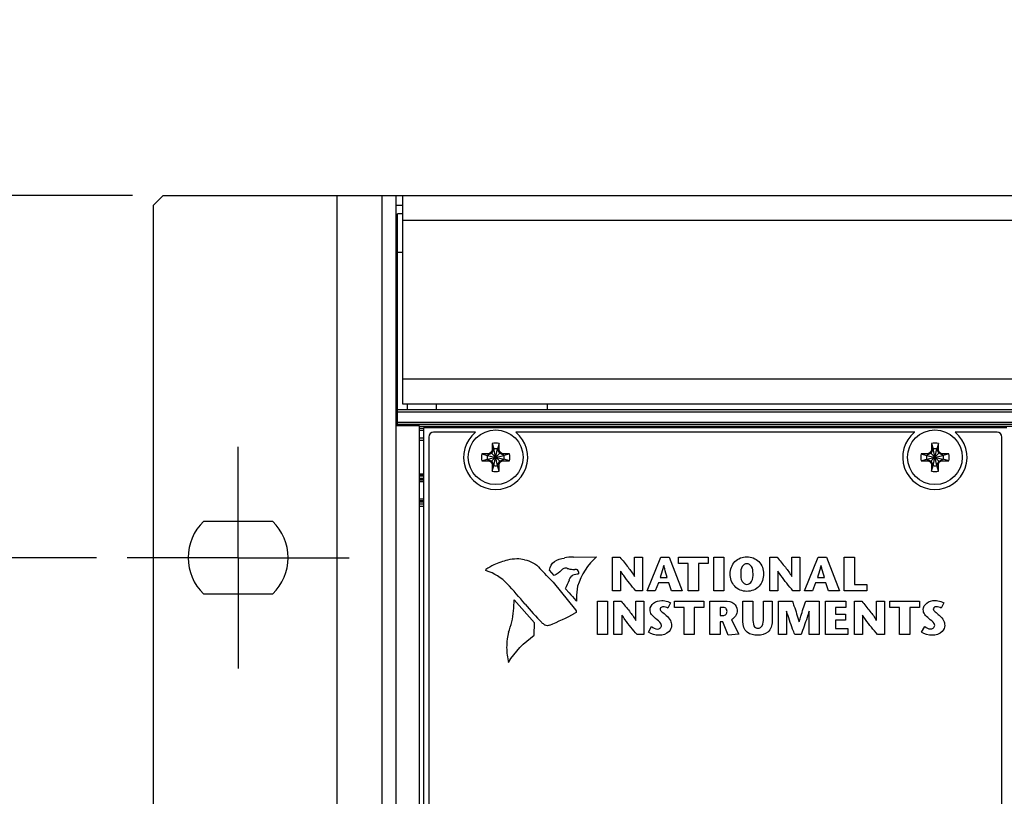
# Model space of a CAD drawing. Header units: inches. Extents: x 0 to 34, y 0 to 22.
# Tile 17 of 88: x 8.1 to 10.1, y 7.2 to 8.8. Entities that reach past the tile are written whole.
import ezdxf

# ---------------------------------------------------------------- set-up
doc = ezdxf.new("R2010")
doc.units = ezdxf.units.IN
doc.header["$LTSCALE"] = 1.87
doc.header["$MEASUREMENT"] = 0
doc.linetypes.add('CENTER', pattern=[0.6, 0.375, -0.075, 0.075, -0.075])
doc.layers.get('0').update_dxf_attribs({"linetype": 'CONTINUOUS'})
for name, color, linetype in [('02___PRT_ALL_AXES', 7, 'CONTINUOUS'), ('DEFAULT_1', 7, 'CENTER'), ('DIMENSIONS', 7, 'CONTINUOUS')]:
    doc.layers.add(name, color=color, linetype=linetype)
doc.styles.get("Standard").update_dxf_attribs({"font": 'txt', "width": 0.8})
doc.dimstyles.new('DIMSTYLE_1', dxfattribs={"dimtxt": 0.125, "dimasz": 0.18, "dimexe": 0.125, "dimexo": 0.0625, "dimgap": 0.0625, "dimtad": 0, "dimtih": 1, "dimtoh": 1, "dimlfac": 2, "dimdsep": 46, "dimtxsty": 'STANDARD', "dimblk": '_FILLED', "dimblk1": '_FILLED', "dimblk2": '_FILLED', "dimcen": 0.09, "dimadec": 0, "dimazin": 0, "dimtp": 0.001, "dimtm": 0.001, "dimtfac": 1, "dimtofl": 0, "dimtmove": 0, "dimatfit": 3, "dimldrblk": '_FILLED', "dimfxl": 1, "dimtolj": 1, "dimarcsym": 0})

# ---------------------------------------------------------------- blocks, each defined once
blk = doc.blocks.new('_FILLED')
at = {"color": 0, "linetype": 'BYBLOCK'}
blk.add_solid([(0, 0), (-1, 0.174), (-1, -0.174)], dxfattribs=at)
blk = doc.blocks.new('*D10')
at = {"layer": 'DIMENSIONS', "color": 2, "linetype": 'CONTINUOUS'}
for p, q in [((8.2456, 7.7377), (6.7373, 7.7377)), ((6.8623, 7.7377), (6.8623, 6.4252)), ((6.8623, 4.8627), (6.8623, 6.1752)), ((8.2456, 4.8627), (6.7373, 4.8627))]:
    blk.add_line(p, q, dxfattribs=at)
at = {"layer": 'DIMENSIONS', "color": 2, "linetype": 'CONTINUOUS', "xscale": 0.18, "yscale": 0.18, "zscale": 0.18}
for p, rotation in [((6.8623, 7.7377), 90), ((6.8623, 4.8627), 270)]:
    blk.add_blockref('_FILLED', p, dxfattribs=dict(at, rotation=rotation))
at = {"layer": 'DIMENSIONS', "color": 2, "linetype": 'CONTINUOUS', "insert": (6.8623, 6.3627), "char_height": 0.125, "width": 1.425, "attachment_point": 2, "line_spacing_factor": 0.9}
blk.add_mtext('146.05{\\Ftxt.shx;\\W1.000000;\\H0.125000; }[5.750]', dxfattribs=at)
blk = doc.blocks.new('*D11')
at = {"layer": 'DIMENSIONS', "color": 2, "linetype": 'CONTINUOUS'}
for p, q in [((7.6123, 8.4799), (7.6123, 8.8399)), ((8.3194, 8.4799), (7.4873, 8.4799)), ((8.2456, 7.7377), (7.4873, 7.7377)), ((7.6123, 7.7377), (7.6123, 7.3777))]:
    blk.add_line(p, q, dxfattribs=at)
at = {"layer": 'DIMENSIONS', "color": 2, "linetype": 'CONTINUOUS', "xscale": 0.18, "yscale": 0.18, "zscale": 0.18}
for p, rotation in [((7.6123, 8.4799), 270), ((7.6123, 7.7377), 90)]:
    blk.add_blockref('_FILLED', p, dxfattribs=dict(at, rotation=rotation))
at = {"layer": 'DIMENSIONS', "color": 2, "linetype": 'CONTINUOUS', "insert": (7.6123, 8.1713), "char_height": 0.125, "width": 1.225, "attachment_point": 2, "line_spacing_factor": 0.9}
blk.add_mtext('37.7{\\Ftxt.shx;\\W1.000000;\\H0.125000; }[1.484]', dxfattribs=at)

msp = doc.modelspace()

# ---------------------------------------------------------------- linework, layer by layer
at = {"color": 7, "linetype": 'CONTINUOUS'}
for p, q in [((8.3623, 8.4602), (8.3819, 8.4799)), ((8.3819, 8.4799), (17.8426, 8.4799)), ((8.7381, 8.4799), (8.7381, 4.1206)), ((8.8297, 8.4799), (8.8297, 4.1206)), ((8.8593, 4.1206), (8.8593, 8.4799)), ((8.8731, 8.0522), (8.8731, 8.4799)), ((8.3623, 4.1403), (8.3623, 8.4602)), ((8.8593, 8.4602), (8.8731, 8.4602)), ((8.8623, 8.0109), (8.8623, 8.442)), ((8.8731, 8.442), (8.8623, 8.442)), ((17.3514, 8.4287), (8.8731, 8.4287)), ((8.8731, 8.3632), (8.8623, 8.3632)), ((17.3514, 8.1034), (8.8731, 8.1034)), ((17.3514, 8.0522), (8.8731, 8.0522)), ((8.941, 8.0522), (8.941, 8.0404)), ((9.1684, 8.0522), (9.1684, 8.0404)), ((8.8623, 8.0424), (8.8593, 8.0424)), ((17.3623, 8.0404), (8.8623, 8.0404)), ((8.8623, 8.0365), (17.3623, 8.0365)), ((17.3623, 8.0148), (8.8623, 8.0148)), ((8.8623, 8.0109), (17.3623, 8.0109)), ((8.8623, 8.0088), (8.8623, 8.0103)), ((8.8593, 8.0088), (8.9065, 8.0088)), ((8.9065, 8.0088), (8.9065, 4.5917)), ((8.9065, 8.0069), (17.318, 8.0069)), ((8.9162, 8.0023), (8.9065, 8.0023)), ((8.9065, 7.9991), (8.9162, 7.9991)), ((8.9065, 7.9991), (8.9162, 7.9991)), ((8.9162, 4.596), (8.9162, 8.0045)), ((8.9162, 8.0045), (10.1103, 8.0045)), ((8.9162, 7.9823), (8.9065, 7.9823)), ((8.9065, 7.9784), (8.9162, 7.9784)), ((8.926, 7.9848), (8.926, 4.6157)), ((9.056, 7.9718), (9.056, 7.9572)), ((9.056, 7.9718), (9.0596, 7.9606)), ((9.0705, 7.9718), (9.0669, 7.9606)), ((9.0705, 7.9572), (9.0705, 7.9718)), ((9.956, 7.9718), (9.956, 7.9572)), ((9.956, 7.9718), (9.9596, 7.9606)), ((9.9705, 7.9718), (9.9669, 7.9606)), ((9.9705, 7.9572), (9.9705, 7.9718)), ((10.1004, 4.6157), (10.1004, 7.9848)), ((9.0349, 7.9507), (9.0461, 7.9471)), ((9.0495, 7.9507), (9.0349, 7.9507)), ((9.0549, 7.9518), (9.0468, 7.9471)), ((9.0495, 7.9507), (9.0468, 7.9471)), ((9.0536, 7.9531), (9.0495, 7.9507)), ((9.056, 7.9572), (9.0536, 7.9531)), ((9.0536, 7.9338), (9.0729, 7.9531)), ((9.0729, 7.9338), (9.0536, 7.9531)), ((9.0596, 7.9599), (9.0549, 7.9518)), ((9.056, 7.9572), (9.0596, 7.9599)), ((9.0596, 7.9263), (9.0669, 7.9606)), ((9.0596, 7.9606), (9.0596, 7.9599)), ((9.0669, 7.9263), (9.0596, 7.9606)), ((9.0596, 7.927), (9.0669, 7.9599)), ((9.0669, 7.927), (9.0596, 7.9599)), ((9.0669, 7.9599), (9.0669, 7.9606)), ((9.0716, 7.9518), (9.0669, 7.9599)), ((9.0705, 7.9572), (9.0669, 7.9599)), ((9.0729, 7.9531), (9.0705, 7.9572)), ((9.0797, 7.9471), (9.0716, 7.9518)), ((9.077, 7.9507), (9.0729, 7.9531)), ((9.077, 7.9507), (9.0797, 7.9471)), ((9.0915, 7.9507), (9.077, 7.9507)), ((9.0915, 7.9507), (9.0804, 7.9471)), ((9.9349, 7.9507), (9.9461, 7.9471)), ((9.9495, 7.9507), (9.9349, 7.9507)), ((9.9549, 7.9518), (9.9468, 7.9471)), ((9.9495, 7.9507), (9.9468, 7.9471)), ((9.9536, 7.9531), (9.9495, 7.9507)), ((9.956, 7.9572), (9.9536, 7.9531)), ((9.9536, 7.9338), (9.9729, 7.9531)), ((9.9729, 7.9338), (9.9536, 7.9531)), ((9.9596, 7.9599), (9.9549, 7.9518)), ((9.956, 7.9572), (9.9596, 7.9599)), ((9.9596, 7.9263), (9.9669, 7.9606)), ((9.9596, 7.9606), (9.9596, 7.9599)), ((9.9669, 7.9263), (9.9596, 7.9606)), ((9.9596, 7.927), (9.9669, 7.9599)), ((9.9669, 7.927), (9.9596, 7.9599)), ((9.9669, 7.9599), (9.9669, 7.9606)), ((9.9716, 7.9518), (9.9669, 7.9599)), ((9.9705, 7.9572), (9.9669, 7.9599)), ((9.9729, 7.9531), (9.9705, 7.9572)), ((9.9797, 7.9471), (9.9716, 7.9518)), ((9.977, 7.9507), (9.9729, 7.9531)), ((9.977, 7.9507), (9.9797, 7.9471)), ((9.9915, 7.9507), (9.977, 7.9507)), ((9.9915, 7.9507), (9.9804, 7.9471)), ((9.0349, 7.9362), (9.0461, 7.9398)), ((9.0349, 7.9362), (9.0495, 7.9362)), ((9.0461, 7.9471), (9.0804, 7.9398)), ((9.0468, 7.9471), (9.0461, 7.9471)), ((9.0461, 7.9398), (9.0804, 7.9471)), ((9.0461, 7.9398), (9.0468, 7.9398)), ((9.0468, 7.9471), (9.0797, 7.9398)), ((9.0468, 7.9398), (9.0797, 7.9471)), ((9.0495, 7.9362), (9.0468, 7.9398)), ((9.0468, 7.9398), (9.0549, 7.9351)), ((9.0495, 7.9362), (9.0536, 7.9338)), ((9.0536, 7.9338), (9.056, 7.9297)), ((9.0549, 7.9351), (9.0596, 7.927)), ((9.056, 7.9297), (9.056, 7.9151)), ((9.056, 7.9297), (9.0596, 7.927)), ((9.0669, 7.927), (9.0716, 7.9351)), ((9.0705, 7.9297), (9.0669, 7.927)), ((9.0705, 7.9297), (9.0729, 7.9338)), ((9.0705, 7.9151), (9.0705, 7.9297)), ((9.0716, 7.9351), (9.0797, 7.9398)), ((9.0729, 7.9338), (9.077, 7.9362)), ((9.077, 7.9362), (9.0797, 7.9398)), ((9.077, 7.9362), (9.0915, 7.9362)), ((9.0804, 7.9471), (9.0797, 7.9471)), ((9.0797, 7.9398), (9.0804, 7.9398)), ((9.0915, 7.9362), (9.0804, 7.9398)), ((9.9349, 7.9362), (9.9461, 7.9398)), ((9.9349, 7.9362), (9.9495, 7.9362)), ((9.9461, 7.9471), (9.9804, 7.9398)), ((9.9468, 7.9471), (9.9461, 7.9471)), ((9.9461, 7.9398), (9.9804, 7.9471)), ((9.9461, 7.9398), (9.9468, 7.9398)), ((9.9468, 7.9471), (9.9797, 7.9398)), ((9.9468, 7.9398), (9.9797, 7.9471)), ((9.9495, 7.9362), (9.9468, 7.9398)), ((9.9468, 7.9398), (9.9549, 7.9351)), ((9.9495, 7.9362), (9.9536, 7.9338)), ((9.9536, 7.9338), (9.956, 7.9297)), ((9.9549, 7.9351), (9.9596, 7.927)), ((9.956, 7.9297), (9.956, 7.9151)), ((9.956, 7.9297), (9.9596, 7.927)), ((9.9669, 7.927), (9.9716, 7.9351)), ((9.9705, 7.9297), (9.9669, 7.927)), ((9.9705, 7.9297), (9.9729, 7.9338)), ((9.9705, 7.9151), (9.9705, 7.9297)), ((9.9716, 7.9351), (9.9797, 7.9398)), ((9.9729, 7.9338), (9.977, 7.9362)), ((9.977, 7.9362), (9.9797, 7.9398)), ((9.977, 7.9362), (9.9915, 7.9362)), ((9.9804, 7.9471), (9.9797, 7.9471)), ((9.9797, 7.9398), (9.9804, 7.9398)), ((9.9915, 7.9362), (9.9804, 7.9398)), ((8.9162, 7.9085), (8.9065, 7.9085)), ((9.056, 7.9151), (9.0596, 7.9263)), ((9.0596, 7.927), (9.0596, 7.9263)), ((9.0669, 7.9263), (9.0669, 7.927)), ((9.0705, 7.9151), (9.0669, 7.9263)), ((9.956, 7.9151), (9.9596, 7.9263)), ((9.9596, 7.927), (9.9596, 7.9263)), ((9.9669, 7.9263), (9.9669, 7.927)), ((9.9705, 7.9151), (9.9669, 7.9263)), ((8.9065, 7.9074), (8.9162, 7.9074)), ((8.9162, 7.9046), (8.9065, 7.9046)), ((8.9065, 7.9006), (8.9162, 7.9006)), ((8.9162, 7.8973), (8.9065, 7.8973)), ((8.9065, 7.8946), (8.9162, 7.8946)), ((8.9065, 7.8937), (8.9162, 7.8937)), ((8.9065, 7.8583), (8.9162, 7.8583)), ((8.9162, 7.8575), (8.9065, 7.8575)), ((8.9065, 7.8547), (8.9162, 7.8547)), ((8.9162, 7.8514), (8.9065, 7.8514)), ((8.9162, 7.8475), (8.9065, 7.8475)), ((8.9065, 7.8435), (8.9162, 7.8435)), ((8.6064, 7.8116), (8.4646, 7.8116)), ((8.4646, 7.6639), (8.6064, 7.6639))]:
    msp.add_line(p, q, dxfattribs=at)
at = {"color": 3, "linetype": 'CONTINUOUS'}
msp.add_line((8.8819, 8.0522), (8.8819, 8.0404), dxfattribs=at)
at = {"color": 40, "linetype": 'CONTINUOUS'}
for p, q in [((9.2228, 7.7389), (9.2701, 7.7397)), ((9.3028, 7.67), (9.3028, 7.7387)), ((9.3028, 7.7387), (9.3179, 7.7387)), ((9.3477, 7.6993), (9.3477, 7.7387)), ((9.3477, 7.7387), (9.364, 7.7387)), ((9.364, 7.7387), (9.364, 7.67)), ((9.3737, 7.67), (9.4017, 7.7387)), ((9.4017, 7.7387), (9.419, 7.7387)), ((9.419, 7.7387), (9.4452, 7.67)), ((9.438, 7.7258), (9.438, 7.7387)), ((9.438, 7.7387), (9.4984, 7.7387)), ((9.4984, 7.7387), (9.4984, 7.7258)), ((9.5102, 7.67), (9.5102, 7.7387)), ((9.5102, 7.7387), (9.5309, 7.7387)), ((9.5309, 7.7387), (9.5309, 7.67)), ((9.625, 7.67), (9.625, 7.7387)), ((9.625, 7.7387), (9.6401, 7.7387)), ((9.6699, 7.6993), (9.6699, 7.7387)), ((9.6699, 7.7387), (9.6862, 7.7387)), ((9.6862, 7.7387), (9.6862, 7.67)), ((9.6959, 7.67), (9.7239, 7.7387)), ((9.7239, 7.7387), (9.7413, 7.7387)), ((9.7413, 7.7387), (9.7674, 7.67)), ((9.7775, 7.67), (9.7775, 7.7387)), ((9.7775, 7.7387), (9.7982, 7.7387)), ((9.7982, 7.7387), (9.7982, 7.6828)), ((9.183, 7.7012), (9.1734, 7.7124)), ((9.2098, 7.7159), (9.2071, 7.7163)), ((9.2261, 7.7137), (9.2256, 7.7137)), ((9.3191, 7.7102), (9.3191, 7.67)), ((9.4578, 7.7258), (9.438, 7.7258)), ((9.4578, 7.67), (9.4578, 7.7258)), ((9.4785, 7.7258), (9.4785, 7.67)), ((9.4984, 7.7258), (9.4785, 7.7258)), ((9.6413, 7.7102), (9.6413, 7.67)), ((9.1807, 7.6872), (9.2271, 7.6309)), ((9.2335, 7.7045), (9.2335, 7.7054)), ((9.3965, 7.6864), (9.3899, 7.67)), ((9.4178, 7.6864), (9.3965, 7.6864)), ((9.4, 7.6972), (9.4144, 7.6972)), ((9.4232, 7.67), (9.4178, 7.6864)), ((9.7187, 7.6864), (9.7122, 7.67)), ((9.74, 7.6864), (9.7187, 7.6864)), ((9.7223, 7.6972), (9.7367, 7.6972)), ((9.7454, 7.67), (9.74, 7.6864)), ((9.2137, 7.6658), (9.2064, 7.6742)), ((9.3191, 7.67), (9.3028, 7.67)), ((9.364, 7.67), (9.3502, 7.67)), ((9.3899, 7.67), (9.3737, 7.67)), ((9.4452, 7.67), (9.4232, 7.67)), ((9.4785, 7.67), (9.4578, 7.67)), ((9.5309, 7.67), (9.5102, 7.67)), ((9.6413, 7.67), (9.625, 7.67)), ((9.6862, 7.67), (9.6723, 7.67)), ((9.7122, 7.67), (9.6959, 7.67)), ((9.7674, 7.67), (9.7454, 7.67)), ((9.8234, 7.67), (9.7775, 7.67)), ((9.7982, 7.6828), (9.8234, 7.6828)), ((9.8234, 7.6828), (9.8234, 7.67)), ((9.1427, 7.6043), (9.1011, 7.6516)), ((9.229, 7.6483), (9.2272, 7.6502)), ((9.2718, 7.58), (9.2718, 7.6487)), ((9.2718, 7.6487), (9.2925, 7.6487)), ((9.2925, 7.6487), (9.2925, 7.58)), ((9.3055, 7.58), (9.3055, 7.6487)), ((9.3055, 7.6487), (9.3205, 7.6487)), ((9.3504, 7.6093), (9.3504, 7.6487)), ((9.3504, 7.6487), (9.3667, 7.6487)), ((9.3667, 7.6487), (9.3667, 7.58)), ((9.4296, 7.6358), (9.4296, 7.6487)), ((9.4296, 7.6487), (9.49, 7.6487)), ((9.49, 7.6487), (9.49, 7.6358)), ((9.5023, 7.58), (9.5023, 7.6487)), ((9.5023, 7.6487), (9.533, 7.6487)), ((9.5697, 7.6066), (9.5697, 7.6486)), ((9.5697, 7.6486), (9.5904, 7.6486)), ((9.5904, 7.6486), (9.5904, 7.6127)), ((9.6118, 7.6129), (9.6118, 7.6486)), ((9.6118, 7.6486), (9.6297, 7.6486)), ((9.6297, 7.6486), (9.6297, 7.607)), ((9.6428, 7.58), (9.6428, 7.6487)), ((9.6428, 7.6487), (9.6709, 7.6487)), ((9.6987, 7.6487), (9.7262, 7.6487)), ((9.7262, 7.6487), (9.7262, 7.58)), ((9.739, 7.58), (9.739, 7.6487)), ((9.739, 7.6487), (9.7807, 7.6487)), ((9.7807, 7.6487), (9.7807, 7.6358)), ((9.7984, 7.58), (9.7984, 7.6487)), ((9.7984, 7.6487), (9.8134, 7.6487)), ((9.8433, 7.6093), (9.8433, 7.6487)), ((9.8433, 7.6487), (9.8596, 7.6487)), ((9.8596, 7.6487), (9.8596, 7.58)), ((9.8711, 7.6358), (9.8711, 7.6487)), ((9.8711, 7.6487), (9.9315, 7.6487)), ((9.9315, 7.6487), (9.9315, 7.6358)), ((9.2271, 7.6309), (9.2283, 7.6289)), ((9.2282, 7.6279), (9.228, 7.6257)), ((9.2282, 7.629), (9.2282, 7.6279)), ((9.4215, 7.6452), (9.4162, 7.6344)), ((9.4495, 7.6358), (9.4296, 7.6358)), ((9.4495, 7.58), (9.4495, 7.6358)), ((9.4702, 7.6358), (9.4702, 7.58)), ((9.49, 7.6358), (9.4702, 7.6358)), ((9.523, 7.6358), (9.523, 7.6189)), ((9.5285, 7.6358), (9.523, 7.6358)), ((9.6591, 7.6281), (9.6591, 7.58)), ((9.7055, 7.58), (9.7055, 7.6281)), ((9.7597, 7.6358), (9.7597, 7.6223)), ((9.7807, 7.6358), (9.7597, 7.6358)), ((9.8909, 7.6358), (9.8711, 7.6358)), ((9.8909, 7.58), (9.8909, 7.6358)), ((9.9116, 7.6358), (9.9116, 7.58)), ((9.9315, 7.6358), (9.9116, 7.6358)), ((9.9813, 7.6452), (9.976, 7.6344)), ((9.3218, 7.6202), (9.3218, 7.58)), ((9.523, 7.6189), (9.5289, 7.6189)), ((9.523, 7.606), (9.523, 7.58)), ((9.5284, 7.606), (9.523, 7.606)), ((9.5393, 7.5788), (9.5284, 7.606)), ((9.5463, 7.6105), (9.5615, 7.581)), ((9.7597, 7.6223), (9.7802, 7.6223)), ((9.7597, 7.6094), (9.7597, 7.5928)), ((9.7802, 7.6094), (9.7597, 7.6094)), ((9.7802, 7.6223), (9.7802, 7.6094)), ((9.8147, 7.6202), (9.8147, 7.58)), ((9.1422, 7.5787), (9.1427, 7.6043)), ((9.3762, 7.585), (9.3825, 7.5964)), ((9.7597, 7.5928), (9.7849, 7.5928)), ((9.7849, 7.5928), (9.7849, 7.58)), ((9.936, 7.5851), (9.9423, 7.5964)), ((9.2925, 7.58), (9.2718, 7.58)), ((9.3218, 7.58), (9.3055, 7.58)), ((9.3667, 7.58), (9.3528, 7.58)), ((9.4702, 7.58), (9.4495, 7.58)), ((9.523, 7.58), (9.5023, 7.58)), ((9.5615, 7.581), (9.5393, 7.5788)), ((9.6591, 7.58), (9.6428, 7.58)), ((9.689, 7.58), (9.6759, 7.58)), ((9.7262, 7.58), (9.7055, 7.58)), ((9.7849, 7.58), (9.739, 7.58)), ((9.8147, 7.58), (9.7984, 7.58)), ((9.8596, 7.58), (9.8457, 7.58)), ((9.9116, 7.58), (9.8909, 7.58))]:
    msp.add_line(p, q, dxfattribs=at)
at = {"color": 7, "linetype": 'CONTINUOUS'}
for centre in [(9.0632, 7.9434), (9.9632, 7.9434)]:
    msp.add_circle(centre, 0.0561, dxfattribs=at)
for centre, radius, start, end in [((8.9359, 7.9848), 0.00984, 90, 180), ((10.0906, 7.9848), 0.00984, 0, 90), ((9.0632, 7.9434), 0.0292, 75.5723, 104.4277), ((9.9632, 7.9434), 0.0292, 75.5723, 104.4277), ((9.0632, 7.9434), 0.0292, 165.5723, 194.4277), ((9.0632, 7.9434), 0.0175, 78.0164, 101.9836), ((9.0632, 7.9434), 0.0292, 345.5723, 14.4277), ((9.9632, 7.9434), 0.0292, 165.5723, 194.4277), ((9.9632, 7.9434), 0.0175, 78.0164, 101.9836), ((9.9632, 7.9434), 0.0292, 345.5723, 14.4277), ((9.0632, 7.9434), 0.0175, 168.0164, 191.9836), ((9.0632, 7.9434), 0.0175, 348.0164, 11.9836), ((9.9632, 7.9434), 0.0175, 168.0164, 191.9836), ((9.9632, 7.9434), 0.0175, 348.0164, 11.9836), ((9.0632, 7.9434), 0.0292, 255.5723, 284.4277), ((9.0632, 7.9434), 0.0175, 258.0164, 281.9836), ((9.9632, 7.9434), 0.0292, 255.5723, 284.4277), ((9.9632, 7.9434), 0.0175, 258.0164, 281.9836), ((8.5355, 7.7377), 0.1024, 133.8507, 226.1493), ((8.5355, 7.7377), 0.1024, 313.8507, 46.1493)]:
    msp.add_arc(centre, radius, start, end, dxfattribs=at)
at = {"color": 40, "linetype": 'CONTINUOUS'}
for centre, radius, start, end in [((9.1181, 7.597), 0.1389, 102.6097, 114.837), ((9.1065, 7.6627), 0.0724, 90.0168, 105.1044), ((9.1064, 7.6622), 0.0729, 77.2752, 89.9587), ((9.2297, 7.5697), 0.1695, 92.3457, 98.7374), ((9.1337, 7.5825), 0.1589, 117.8102, 124.6374), ((6.5733, 5.2375), 3.5777, 43.2143, 43.842), ((9.2204, 7.7448), 0.0309, 249.9011, 262.9015), ((9.2268, 7.8121), 0.0985, 264.0054, 269.2435), ((9.0534, 7.7508), 0.1711, 333.4073, 339.9649), ((8.2761, 6.9335), 1.1049, 39.9309, 42.7916), ((9.3631, 7.6544), 0.1343, 169.3758, 180.0061), ((8.8369, 7.656), 0.2642, 349.1206, 359.0428), ((9.4367, 7.8461), 0.2868, 218.9759, 223.0776), ((9.3975, 7.6544), 0.1687, 180.0137, 182.0729), ((9.7084, 8.1351), 0.7646, 220.0903, 223.939), ((8.9256, 7.6474), 0.1755, 339.1301, 346.4183), ((8.98, 8.08), 0.5181, 291.9895, 298.2692), ((9.2164, 7.5539), 0.1307, 172.4633, 180.0646), ((9.262, 7.5419), 0.1776, 166.01, 170.5367), ((9.2165, 7.5538), 0.1308, 180.0089, 193.7023)]:
    msp.add_arc(centre, radius, start, end, dxfattribs=at)
for points in [[(9.1225, 7.7333), (9.1343, 7.7314), (9.146, 7.7248), (9.1537, 7.7157)], [(9.1734, 7.7124), (9.1742, 7.7191), (9.1782, 7.7261), (9.1838, 7.73)], [(9.1839, 7.7298), (9.1899, 7.7337), (9.197, 7.7362), (9.2041, 7.737)], [(9.2701, 7.7397), (9.252, 7.7239), (9.238, 7.7022), (9.2312, 7.6792)], [(9.0429, 7.7122), (9.0429, 7.7126), (9.0432, 7.713), (9.0435, 7.7132)], [(9.0441, 7.711), (9.0435, 7.711), (9.0429, 7.7116), (9.0429, 7.7122)], [(9.087, 7.684), (9.0754, 7.6963), (9.0602, 7.7059), (9.0441, 7.711)], [(9.198, 7.712), (9.1939, 7.7074), (9.1887, 7.7036), (9.183, 7.7011)], [(9.2029, 7.7152), (9.2011, 7.7145), (9.1994, 7.7134), (9.198, 7.7121)], [(9.2071, 7.7163), (9.2057, 7.7163), (9.2042, 7.7159), (9.2029, 7.7153)], [(9.2308, 7.7127), (9.2294, 7.7134), (9.2277, 7.7137), (9.2261, 7.7137)], [(9.2335, 7.7054), (9.2335, 7.708), (9.2325, 7.7107), (9.2308, 7.7126)], [(9.214, 7.6922), (9.2152, 7.6962), (9.2181, 7.7), (9.2216, 7.7022)], [(9.2215, 7.7023), (9.2252, 7.7038), (9.2292, 7.7046), (9.2332, 7.7046)], [(9.4162, 7.6344), (9.4132, 7.6362), (9.4096, 7.6369), (9.4061, 7.6369)], [(9.976, 7.6344), (9.973, 7.6362), (9.9693, 7.637), (9.9658, 7.637)], [(9.2281, 7.6257), (9.2273, 7.6249), (9.2264, 7.6242), (9.2254, 7.6237)], [(9.1642, 7.5995), (9.1619, 7.601), (9.1598, 7.6027), (9.1578, 7.6045)], [(9.1691, 7.5983), (9.1674, 7.5983), (9.1657, 7.5987), (9.1643, 7.5995)], [(9.1741, 7.5995), (9.1726, 7.5987), (9.1708, 7.5983), (9.1691, 7.5983)], [(9.3825, 7.5964), (9.3859, 7.5938), (9.39, 7.5915), (9.3943, 7.5915)], [(9.9423, 7.5964), (9.9457, 7.5939), (9.9498, 7.5917), (9.9541, 7.5917)], [(9.0893, 7.5228), (9.1027, 7.5446), (9.1211, 7.5641), (9.1422, 7.5786)], [(9.3978, 7.5787), (9.3903, 7.5787), (9.3821, 7.5803), (9.3762, 7.585)], [(9.9576, 7.5788), (9.9501, 7.5788), (9.9419, 7.5804), (9.936, 7.5851)]]:
    msp.add_open_spline(points, degree=3, dxfattribs=at)
for points, knots in [([(9.3179, 7.7387), (9.3235, 7.7318), (9.3337, 7.719), (9.344, 7.706), (9.3475, 7.6993)], [0, 0, 0, 0, 0.540073, 1, 1, 1, 1]), ([(9.5437, 7.7049), (9.5437, 7.7138), (9.5505, 7.7324), (9.5691, 7.7397), (9.5779, 7.7397)], [0, 0, 0, 0, 0.499172, 1, 1, 1, 1]), ([(9.5779, 7.7397), (9.5867, 7.7397), (9.6053, 7.7324), (9.6121, 7.7138), (9.6121, 7.7049)], [0, 0, 0, 0, 0.500572, 1, 1, 1, 1]), ([(9.6401, 7.7387), (9.6457, 7.7318), (9.6559, 7.719), (9.6662, 7.706), (9.6697, 7.6993)], [0, 0, 0, 0, 0.540011, 1, 1, 1, 1]), ([(9.3502, 7.67), (9.3418, 7.6801), (9.3307, 7.693), (9.3212, 7.707), (9.3193, 7.7102)], [0, 0, 0, 0, 0.779594, 1, 1, 1, 1]), ([(9.4076, 7.7218), (9.4069, 7.7195), (9.4046, 7.7113), (9.4019, 7.7032), (9.4, 7.6972)], [0, 0, 0, 0, 0.276396, 1, 1, 1, 1]), ([(9.4144, 7.6972), (9.4128, 7.7031), (9.4104, 7.7113), (9.4083, 7.7195), (9.4078, 7.7218)], [0, 0, 0, 0, 0.722871, 1, 1, 1, 1]), ([(9.5779, 7.7254), (9.5742, 7.7254), (9.5654, 7.7195), (9.5653, 7.71), (9.5653, 7.7049)], [0, 0, 0, 0, 0.424772, 1, 1, 1, 1]), ([(9.5905, 7.7049), (9.5905, 7.71), (9.5904, 7.7195), (9.5816, 7.7254), (9.5779, 7.7254)], [0, 0, 0, 0, 0.5752, 1, 1, 1, 1]), ([(9.6723, 7.67), (9.6639, 7.6801), (9.6529, 7.693), (9.6434, 7.707), (9.6415, 7.7102)], [0, 0, 0, 0, 0.779597, 1, 1, 1, 1]), ([(9.7298, 7.7218), (9.7292, 7.7195), (9.7269, 7.7113), (9.7241, 7.7032), (9.7223, 7.6972)], [0, 0, 0, 0, 0.276405, 1, 1, 1, 1]), ([(9.7367, 7.6972), (9.7351, 7.7031), (9.7327, 7.7113), (9.7306, 7.7195), (9.73, 7.7218)], [0, 0, 0, 0, 0.722881, 1, 1, 1, 1]), ([(9.5779, 7.6686), (9.5689, 7.6686), (9.5494, 7.6761), (9.5437, 7.6958), (9.5437, 7.7049)], [0, 0, 0, 0, 0.497123, 1, 1, 1, 1]), ([(9.5653, 7.7049), (9.5653, 7.6996), (9.565, 7.6896), (9.5741, 7.683), (9.5779, 7.683)], [0, 0, 0, 0, 0.582908, 1, 1, 1, 1]), ([(9.6121, 7.7049), (9.6121, 7.6958), (9.6065, 7.6761), (9.5869, 7.6686), (9.5779, 7.6686)], [0, 0, 0, 0, 0.50297, 1, 1, 1, 1]), ([(9.5779, 7.683), (9.5817, 7.683), (9.5908, 7.6896), (9.5905, 7.6996), (9.5905, 7.7049)], [0, 0, 0, 0, 0.416824, 1, 1, 1, 1]), ([(9.3205, 7.6487), (9.3261, 7.6418), (9.3364, 7.629), (9.3466, 7.616), (9.3502, 7.6093)], [0, 0, 0, 0, 0.540234, 1, 1, 1, 1]), ([(9.3795, 7.6313), (9.3795, 7.6364), (9.3861, 7.6473), (9.3976, 7.6498), (9.4035, 7.6498)], [0, 0, 0, 0, 0.461999, 1, 1, 1, 1]), ([(9.4035, 7.6498), (9.4056, 7.6498), (9.4118, 7.6492), (9.4179, 7.6473), (9.4215, 7.6452)], [0, 0, 0, 0, 0.330732, 1, 1, 1, 1]), ([(9.533, 7.6487), (9.5393, 7.6487), (9.552, 7.6473), (9.5579, 7.6353), (9.5579, 7.6303)], [0, 0, 0, 0, 0.563571, 1, 1, 1, 1]), ([(9.6709, 7.6487), (9.6721, 7.6454), (9.6771, 7.6314), (9.6818, 7.6173), (9.6849, 7.6064)], [0, 0, 0, 0, 0.235623, 1, 1, 1, 1]), ([(9.6851, 7.6064), (9.6862, 7.6102), (9.6903, 7.6245), (9.6952, 7.6385), (9.6987, 7.6487)], [0, 0, 0, 0, 0.270845, 1, 1, 1, 1]), ([(9.8134, 7.6487), (9.8191, 7.6418), (9.8293, 7.629), (9.8396, 7.616), (9.8431, 7.6093)], [0, 0, 0, 0, 0.540228, 1, 1, 1, 1]), ([(9.9393, 7.6314), (9.9393, 7.6364), (9.9459, 7.6474), (9.9574, 7.6499), (9.9633, 7.6499)], [0, 0, 0, 0, 0.462392, 1, 1, 1, 1]), ([(9.9633, 7.6499), (9.9654, 7.6499), (9.9715, 7.6493), (9.9777, 7.6475), (9.9813, 7.6452)], [0, 0, 0, 0, 0.331728, 1, 1, 1, 1]), ([(9.3908, 7.6129), (9.3879, 7.6156), (9.3818, 7.6202), (9.3795, 7.6278), (9.3795, 7.6313)], [0, 0, 0, 0, 0.53181, 1, 1, 1, 1]), ([(9.4061, 7.6369), (9.4052, 7.6369), (9.4026, 7.6368), (9.4, 7.6344), (9.4, 7.6327)], [0, 0, 0, 0, 0.340235, 1, 1, 1, 1]), ([(9.4, 7.6327), (9.4, 7.6304), (9.4051, 7.6256), (9.4097, 7.6221), (9.4125, 7.6195)], [0, 0, 0, 0, 0.372073, 1, 1, 1, 1]), ([(9.5372, 7.6274), (9.5372, 7.6298), (9.5357, 7.635), (9.5306, 7.6358), (9.5285, 7.6358)], [0, 0, 0, 0, 0.539462, 1, 1, 1, 1]), ([(9.5289, 7.6189), (9.5312, 7.6189), (9.5357, 7.6209), (9.5372, 7.6254), (9.5372, 7.6274)], [0, 0, 0, 0, 0.531337, 1, 1, 1, 1]), ([(9.5579, 7.6303), (9.5579, 7.626), (9.556, 7.6176), (9.5495, 7.6121), (9.5463, 7.6105)], [0, 0, 0, 0, 0.547062, 1, 1, 1, 1]), ([(9.6759, 7.58), (9.6745, 7.5837), (9.6686, 7.5996), (9.663, 7.6157), (9.6593, 7.6281)], [0, 0, 0, 0, 0.237232, 1, 1, 1, 1]), ([(9.7053, 7.6281), (9.704, 7.6237), (9.699, 7.6075), (9.6932, 7.5916), (9.689, 7.58)], [0, 0, 0, 0, 0.267581, 1, 1, 1, 1]), ([(9.9507, 7.613), (9.9477, 7.6156), (9.9416, 7.6202), (9.9393, 7.6279), (9.9393, 7.6314)], [0, 0, 0, 0, 0.532352, 1, 1, 1, 1]), ([(9.9658, 7.637), (9.965, 7.637), (9.9624, 7.6369), (9.9598, 7.6345), (9.9598, 7.6328)], [0, 0, 0, 0, 0.340046, 1, 1, 1, 1]), ([(9.9598, 7.6328), (9.9598, 7.6305), (9.9649, 7.6256), (9.9694, 7.6222), (9.9722, 7.6196)], [0, 0, 0, 0, 0.372131, 1, 1, 1, 1]), ([(9.3528, 7.58), (9.3444, 7.5901), (9.3334, 7.603), (9.3239, 7.617), (9.322, 7.6202)], [0, 0, 0, 0, 0.779587, 1, 1, 1, 1]), ([(9.4029, 7.5987), (9.4029, 7.6001), (9.4007, 7.6064), (9.3946, 7.6096), (9.3908, 7.6129)], [0, 0, 0, 0, 0.211375, 1, 1, 1, 1]), ([(9.4125, 7.6195), (9.4158, 7.6164), (9.4218, 7.6105), (9.4235, 7.6023), (9.4235, 7.5989)], [0, 0, 0, 0, 0.577641, 1, 1, 1, 1]), ([(9.6, 7.5787), (9.5925, 7.5787), (9.5752, 7.5814), (9.5697, 7.5988), (9.5697, 7.6066)], [0, 0, 0, 0, 0.493085, 1, 1, 1, 1]), ([(9.5904, 7.6127), (9.5904, 7.6078), (9.5901, 7.6008), (9.5954, 7.5937), (9.5992, 7.593), (9.601, 7.593)], [0, 0, 0, 0, 0.580501, 0.780593, 1, 1, 1, 1]), ([(9.6297, 7.607), (9.6297, 7.5992), (9.624, 7.5823), (9.6073, 7.5787), (9.6, 7.5787)], [0, 0, 0, 0, 0.521138, 1, 1, 1, 1]), ([(9.601, 7.593), (9.6042, 7.593), (9.612, 7.5991), (9.6118, 7.6079), (9.6118, 7.6129)], [0, 0, 0, 0, 0.384009, 1, 1, 1, 1]), ([(9.8457, 7.58), (9.8373, 7.5901), (9.8263, 7.603), (9.8168, 7.617), (9.8149, 7.6202)], [0, 0, 0, 0, 0.779417, 1, 1, 1, 1]), ([(9.9627, 7.5988), (9.9627, 7.6002), (9.9604, 7.6065), (9.9544, 7.6097), (9.9507, 7.613)], [0, 0, 0, 0, 0.211324, 1, 1, 1, 1]), ([(9.9722, 7.6196), (9.9756, 7.6165), (9.9815, 7.6106), (9.9832, 7.6024), (9.9832, 7.599)], [0, 0, 0, 0, 0.577525, 1, 1, 1, 1]), ([(9.3943, 7.5915), (9.3963, 7.5915), (9.4007, 7.5924), (9.4029, 7.5967), (9.4029, 7.5987)], [0, 0, 0, 0, 0.497925, 1, 1, 1, 1]), ([(9.4235, 7.5989), (9.4235, 7.5945), (9.4182, 7.5824), (9.4052, 7.5787), (9.3978, 7.5787)], [0, 0, 0, 0, 0.378654, 1, 1, 1, 1]), ([(9.9541, 7.5917), (9.9561, 7.5917), (9.9605, 7.5925), (9.9627, 7.5968), (9.9627, 7.5988)], [0, 0, 0, 0, 0.49743, 1, 1, 1, 1]), ([(9.9832, 7.599), (9.9832, 7.5945), (9.978, 7.5825), (9.9649, 7.5788), (9.9576, 7.5788)], [0, 0, 0, 0, 0.378676, 1, 1, 1, 1])]:
    msp.add_open_spline(points, degree=3, knots=knots, dxfattribs=at)
at = {"layer": '02___PRT_ALL_AXES', "color": 7, "linetype": 'CONTINUOUS'}
for p, q in [((9.0217, 7.9946), (8.9359, 7.9946)), ((9.9217, 7.9946), (9.1048, 7.9946)), ((10.0906, 7.9946), (10.0048, 7.9946))]:
    msp.add_line(p, q, dxfattribs=at)
for centre in [(9.0632, 7.9434), (9.9632, 7.9434)]:
    msp.add_arc(centre, 0.0659, 129.0934, 50.9066, dxfattribs=at)
at = {"layer": 'DEFAULT_1', "color": 7, "linetype": 'CENTER'}
for q in [(8.5355, 7.9651), (8.3081, 7.7377), (8.5355, 7.5104), (8.7628, 7.7377)]:
    msp.add_line((8.5355, 7.7377), q, dxfattribs=at)

# ---------------------------------------------------------------- dimensions: what is measured, and where the dimension line sits
at = {"layer": 'DIMENSIONS', "color": 2, "linetype": 'CONTINUOUS'}
for base, p1, p2, picture, middle in [((7.6123, 8.4799), (8.3081, 7.7377), (8.3819, 8.4799), '*D11', (7.6123, 8.1088)), ((6.8623, 7.7377), (8.3081, 4.8627), (8.3081, 7.7377), '*D10', (6.8623, 6.3002))]:
    dim = msp.add_linear_dim(base=base, p1=p1, p2=p2, angle=90, dimstyle='DIMSTYLE_1', dxfattribs=at)
    dim.commit()
    dim.dimension.update_dxf_attribs({"geometry": picture, "text_midpoint": middle, "dimtype": 160})

doc.saveas('drawing.dxf')
